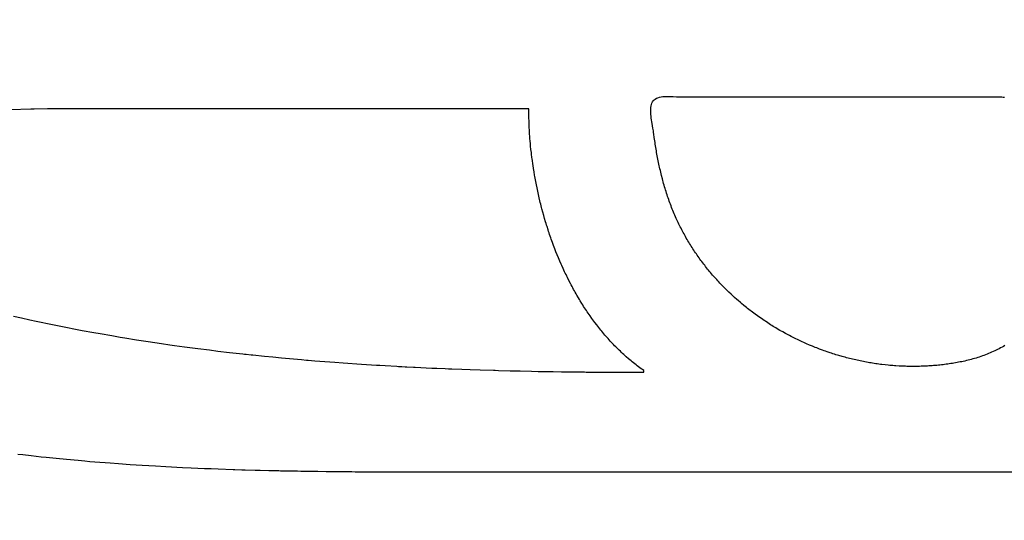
# Model space of a CAD drawing. Header units: inches. Extents: x 0 to 16, y 0 to 10.
# Tile 14 of 37: x 13.707 to 13.958, y 1.386 to 1.514. Entities that reach past the tile are written whole.
import ezdxf

# ---------------------------------------------------------------- set-up
doc = ezdxf.new("R2010")
doc.units = ezdxf.units.IN
doc.header["$LTSCALE"] = 0.935
doc.header["$MEASUREMENT"] = 0
doc.layers.get('0').update_dxf_attribs({"linetype": 'CONTINUOUS'})
doc.styles.get("Standard").update_dxf_attribs({"font": 'txt', "width": 0.8})
doc.dimstyles.new('DIMSTYLE_2', dxfattribs={"dimtxt": 0.15625, "dimasz": 0.1875, "dimexe": 0.125, "dimexo": 0.0625, "dimgap": 0.039062, "dimtad": 0, "dimtih": 1, "dimtoh": 1, "dimlfac": 15.384615, "dimzin": 4, "dimdsep": 46, "dimtxsty": 'Standard', "dimblk": '_FILLED', "dimblk1": '_FILLED', "dimblk2": '_FILLED', "dimcen": 0.09, "dimazin": 1, "dimtfac": 1, "dimtofl": 0, "dimtmove": 0, "dimatfit": 3, "dimldrblk": '_FILLED', "dimfxl": 1, "dimtolj": 1, "dimtzin": 4, "dimarcsym": 0})

# ---------------------------------------------------------------- blocks, each defined once
blk = doc.blocks.new('*D15')
at = {"color": 2, "linetype": 'Continuous', "transparency": 16777216}
for p, q in [((11.64229, 3.47656), (11.6699, 3.47656)), ((11.6699, 3.47656), (11.75016, 2.93135)), ((11.75016, 2.93135), (13.1578, 2.93135))]:
    blk.add_line(p, q, dxfattribs=at)
at = {"color": 2, "linetype": 'Continuous', "transparency": 16777216, "insert": (13.23592, 3.00948), "char_height": 0.15625, "width": 0.625, "attachment_point": 1, "line_spacing_factor": 0.9}
blk.add_mtext('34.12', dxfattribs=at)
blk = doc.blocks.new('_FILLED')
at = {"color": 0, "linetype": 'ByBlock'}
blk.add_solid([(0, 0), (-1, 0.1667), (-1, -0.1667)], dxfattribs=at)
blk = doc.blocks.new('*D17')
at = {"color": 2, "linetype": 'Continuous', "transparency": 16777216}
for p, q in [((11.43921, 3.50789), (11.73147, 3.50789)), ((11.73147, 3.50789), (11.77388, 3.17282)), ((11.77388, 3.17282), (13.1578, 3.17282))]:
    blk.add_line(p, q, dxfattribs=at)
at = {"color": 2, "linetype": 'Continuous', "transparency": 16777216, "insert": (13.23592, 3.25095), "char_height": 0.15625, "width": 0.625, "attachment_point": 1, "line_spacing_factor": 0.9}
blk.add_mtext('34.60', dxfattribs=at)
blk = doc.blocks.new('*D18')
at = {"color": 2, "linetype": 'Continuous', "transparency": 16777216}
for p, q in [((11.33237, 3.51328), (11.47623, 3.87407)), ((11.47623, 3.87407), (13.1578, 3.87407)), ((11.27103, 3.51328), (11.33237, 3.51328))]:
    blk.add_line(p, q, dxfattribs=at)
at = {"color": 2, "linetype": 'Continuous', "transparency": 16777216, "insert": (13.23592, 3.9522), "char_height": 0.15625, "width": 0.625, "attachment_point": 1, "line_spacing_factor": 0.9}
blk.add_mtext('34.69', dxfattribs=at)
blk = doc.blocks.new('*D19')
at = {"color": 2, "linetype": 'Continuous', "transparency": 16777216}
blk.add_line((11.85891, 3.50959), (13.1578, 3.50959), dxfattribs=at)
at = {"color": 2, "linetype": 'Continuous', "transparency": 16777216, "insert": (13.23592, 3.58772), "char_height": 0.15625, "width": 0.625, "attachment_point": 1, "line_spacing_factor": 0.9}
blk.add_mtext('34.63', dxfattribs=at)

msp = doc.modelspace()

# ---------------------------------------------------------------- linework, layer by layer
at = {"color": 2, "linetype": 'Continuous'}
for p, q in [((13.8696, 1.49422), (13.86995, 1.49436)), ((13.86995, 1.49436), (13.87034, 1.49448)), ((13.87034, 1.49448), (13.87074, 1.49457)), ((13.87074, 1.49457), (13.87117, 1.49463)), ((13.87117, 1.49463), (13.8716, 1.49467)), ((13.8716, 1.49467), (13.87205, 1.49469)), ((13.87205, 1.49469), (13.8725, 1.49469)), ((13.8725, 1.49469), (13.87295, 1.49469)), ((13.87295, 1.49469), (13.8734, 1.49467)), ((13.8734, 1.49467), (13.87384, 1.49465)), ((13.87384, 1.49465), (13.87469, 1.49459)), ((13.87469, 1.49459), (13.87508, 1.49457)), ((13.87508, 1.49457), (13.87545, 1.49455)), ((13.87545, 1.49455), (13.87579, 1.49455)), ((13.87579, 1.49455), (13.95726, 1.49455)), ((13.95726, 1.49455), (13.95762, 1.49455)), ((13.95762, 1.49455), (13.958, 1.49454)), ((13.958, 1.49454), (13.95837, 1.49454)), ((13.86812, 1.49143), (13.86814, 1.49185)), ((13.86814, 1.49185), (13.8682, 1.49225)), ((13.8682, 1.49225), (13.86828, 1.49262)), ((13.86828, 1.49262), (13.8684, 1.49297)), ((13.8684, 1.49297), (13.86854, 1.49328)), ((13.86854, 1.49328), (13.86873, 1.49355)), ((13.86873, 1.49355), (13.86898, 1.49381)), ((13.86898, 1.49381), (13.86927, 1.49403)), ((13.86927, 1.49403), (13.8696, 1.49422)), ((13.70996, 1.49141), (13.7048, 1.4913)), ((13.71039, 1.49141), (13.70996, 1.49141)), ((13.71082, 1.49142), (13.71039, 1.49141)), ((13.71424, 1.49148), (13.71082, 1.49142)), ((13.71466, 1.49148), (13.71424, 1.49148)), ((13.71509, 1.49149), (13.71466, 1.49148)), ((13.71552, 1.4915), (13.71509, 1.49149)), ((13.71807, 1.49152), (13.71552, 1.4915)), ((13.72019, 1.49153), (13.71807, 1.49152)), ((13.83699, 1.49153), (13.72019, 1.49153)), ((13.837, 1.49075), (13.83699, 1.49153)), ((13.837, 1.49036), (13.837, 1.49075)), ((13.83701, 1.48997), (13.837, 1.49036)), ((13.83702, 1.48919), (13.83701, 1.48997)), ((13.86811, 1.49099), (13.86812, 1.49143)), ((13.86812, 1.49054), (13.86811, 1.49099)), ((13.86815, 1.49008), (13.86812, 1.49054)), ((13.8682, 1.48962), (13.86815, 1.49008)), ((13.86825, 1.48916), (13.8682, 1.48962)), ((13.83705, 1.4884), (13.83702, 1.48919)), ((13.83706, 1.48801), (13.83705, 1.4884)), ((13.83708, 1.48761), (13.83706, 1.48801)), ((13.83711, 1.48682), (13.83708, 1.48761)), ((13.83716, 1.48602), (13.83711, 1.48682)), ((13.86832, 1.48869), (13.86825, 1.48916)), ((13.86839, 1.48824), (13.86832, 1.48869)), ((13.86846, 1.4878), (13.86839, 1.48824)), ((13.86867, 1.48659), (13.86846, 1.4878)), ((13.83718, 1.48562), (13.83716, 1.48602)), ((13.83721, 1.48522), (13.83718, 1.48562)), ((13.83726, 1.48441), (13.83721, 1.48522)), ((13.83729, 1.48401), (13.83726, 1.48441)), ((13.86872, 1.48624), (13.86867, 1.48659)), ((13.86877, 1.48593), (13.86872, 1.48624)), ((13.86883, 1.4855), (13.86877, 1.48593)), ((13.86888, 1.48507), (13.86883, 1.4855)), ((13.869, 1.48421), (13.86888, 1.48507)), ((13.83736, 1.4832), (13.83729, 1.48401)), ((13.8374, 1.4828), (13.83736, 1.4832)), ((13.83747, 1.48199), (13.8374, 1.4828)), ((13.83756, 1.48118), (13.83747, 1.48199)), ((13.86907, 1.48378), (13.869, 1.48421)), ((13.86919, 1.48293), (13.86907, 1.48378)), ((13.86926, 1.4825), (13.86919, 1.48293)), ((13.8694, 1.48165), (13.86926, 1.4825)), ((13.83765, 1.48036), (13.83756, 1.48118)), ((13.8377, 1.47995), (13.83765, 1.48036)), ((13.8378, 1.47914), (13.8377, 1.47995)), ((13.86954, 1.4808), (13.8694, 1.48165)), ((13.86961, 1.48038), (13.86954, 1.4808)), ((13.86977, 1.47953), (13.86961, 1.48038)), ((13.86984, 1.47911), (13.86977, 1.47953)), ((13.83785, 1.47873), (13.8378, 1.47914)), ((13.83791, 1.47832), (13.83785, 1.47873)), ((13.83802, 1.4775), (13.83791, 1.47832)), ((13.83808, 1.47709), (13.83802, 1.4775)), ((13.83821, 1.47627), (13.83808, 1.47709)), ((13.87001, 1.47827), (13.86984, 1.47911)), ((13.87009, 1.47785), (13.87001, 1.47827)), ((13.87018, 1.47743), (13.87009, 1.47785)), ((13.87027, 1.47701), (13.87018, 1.47743)), ((13.87036, 1.4766), (13.87027, 1.47701)), ((13.83827, 1.47585), (13.83821, 1.47627)), ((13.83834, 1.47544), (13.83827, 1.47585)), ((13.83848, 1.47462), (13.83834, 1.47544)), ((13.83855, 1.47421), (13.83848, 1.47462)), ((13.87045, 1.47618), (13.87036, 1.4766)), ((13.87055, 1.47576), (13.87045, 1.47618)), ((13.87075, 1.47493), (13.87055, 1.47576)), ((13.87085, 1.47452), (13.87075, 1.47493)), ((13.87106, 1.47369), (13.87085, 1.47452)), ((13.83862, 1.4738), (13.83855, 1.47421)), ((13.83878, 1.47297), (13.83862, 1.4738)), ((13.83886, 1.47256), (13.83878, 1.47297)), ((13.83894, 1.47215), (13.83886, 1.47256)), ((13.8391, 1.47132), (13.83894, 1.47215)), ((13.87117, 1.47327), (13.87106, 1.47369)), ((13.87128, 1.47286), (13.87117, 1.47327)), ((13.87139, 1.47245), (13.87128, 1.47286)), ((13.87151, 1.47204), (13.87139, 1.47245)), ((13.87163, 1.47163), (13.87151, 1.47204)), ((13.83919, 1.47091), (13.8391, 1.47132)), ((13.83937, 1.47008), (13.83919, 1.47091)), ((13.83946, 1.46967), (13.83937, 1.47008)), ((13.83965, 1.46884), (13.83946, 1.46967)), ((13.87175, 1.47122), (13.87163, 1.47163)), ((13.87188, 1.47081), (13.87175, 1.47122)), ((13.872, 1.4704), (13.87188, 1.47081)), ((13.87213, 1.46999), (13.872, 1.4704)), ((13.87227, 1.46958), (13.87213, 1.46999)), ((13.8724, 1.46918), (13.87227, 1.46958)), ((13.83984, 1.46802), (13.83965, 1.46884)), ((13.83994, 1.46761), (13.83984, 1.46802)), ((13.84004, 1.4672), (13.83994, 1.46761)), ((13.84025, 1.46637), (13.84004, 1.4672)), ((13.87254, 1.46877), (13.8724, 1.46918)), ((13.87268, 1.46837), (13.87254, 1.46877)), ((13.87282, 1.46796), (13.87268, 1.46837)), ((13.87297, 1.46756), (13.87282, 1.46796)), ((13.87312, 1.46715), (13.87297, 1.46756)), ((13.87327, 1.46675), (13.87312, 1.46715)), ((13.87343, 1.46635), (13.87327, 1.46675)), ((13.84036, 1.46596), (13.84025, 1.46637)), ((13.84058, 1.46514), (13.84036, 1.46596)), ((13.84081, 1.46432), (13.84058, 1.46514)), ((13.84104, 1.4635), (13.84081, 1.46432)), ((13.87359, 1.46594), (13.87343, 1.46635)), ((13.87375, 1.46554), (13.87359, 1.46594)), ((13.87392, 1.46514), (13.87375, 1.46554)), ((13.87409, 1.46474), (13.87392, 1.46514)), ((13.87426, 1.46434), (13.87409, 1.46474)), ((13.87444, 1.46394), (13.87426, 1.46434)), ((13.84128, 1.46269), (13.84104, 1.4635)), ((13.8414, 1.46228), (13.84128, 1.46269)), ((13.84153, 1.46187), (13.8414, 1.46228)), ((13.84166, 1.46146), (13.84153, 1.46187)), ((13.8746, 1.46357), (13.87444, 1.46394)), ((13.87477, 1.46321), (13.8746, 1.46357)), ((13.87494, 1.46284), (13.87477, 1.46321)), ((13.87511, 1.46247), (13.87494, 1.46284)), ((13.87529, 1.46211), (13.87511, 1.46247)), ((13.87547, 1.46175), (13.87529, 1.46211)), ((13.87565, 1.46139), (13.87547, 1.46175)), ((13.84191, 1.46065), (13.84166, 1.46146)), ((13.84205, 1.46025), (13.84191, 1.46065)), ((13.84218, 1.45984), (13.84205, 1.46025)), ((13.84232, 1.45944), (13.84218, 1.45984)), ((13.84259, 1.45863), (13.84232, 1.45944)), ((13.87583, 1.46103), (13.87565, 1.46139)), ((13.87602, 1.46067), (13.87583, 1.46103)), ((13.87621, 1.46031), (13.87602, 1.46067)), ((13.8764, 1.45996), (13.87621, 1.46031)), ((13.87659, 1.4596), (13.8764, 1.45996)), ((13.87698, 1.4589), (13.87659, 1.4596)), ((13.84273, 1.45823), (13.84259, 1.45863)), ((13.84288, 1.45783), (13.84273, 1.45823)), ((13.84302, 1.45743), (13.84288, 1.45783)), ((13.84332, 1.45663), (13.84302, 1.45743)), ((13.87718, 1.45855), (13.87698, 1.4589)), ((13.87738, 1.45821), (13.87718, 1.45855)), ((13.87758, 1.45786), (13.87738, 1.45821)), ((13.87779, 1.45751), (13.87758, 1.45786)), ((13.878, 1.45717), (13.87779, 1.45751)), ((13.87821, 1.45683), (13.878, 1.45717)), ((13.87842, 1.45649), (13.87821, 1.45683)), ((13.84362, 1.45583), (13.84332, 1.45663)), ((13.84393, 1.45504), (13.84362, 1.45583)), ((13.84425, 1.45425), (13.84393, 1.45504)), ((13.84457, 1.45346), (13.84425, 1.45425)), ((13.87864, 1.45615), (13.87842, 1.45649)), ((13.87885, 1.45582), (13.87864, 1.45615)), ((13.87907, 1.45548), (13.87885, 1.45582)), ((13.87929, 1.45515), (13.87907, 1.45548)), ((13.87952, 1.45481), (13.87929, 1.45515)), ((13.87974, 1.45448), (13.87952, 1.45481)), ((13.87997, 1.45415), (13.87974, 1.45448)), ((13.8802, 1.45383), (13.87997, 1.45415)), ((13.8449, 1.45267), (13.84457, 1.45346)), ((13.84524, 1.45189), (13.8449, 1.45267)), ((13.84541, 1.45151), (13.84524, 1.45189)), ((13.88043, 1.4535), (13.8802, 1.45383)), ((13.88066, 1.45318), (13.88043, 1.4535)), ((13.8809, 1.45285), (13.88066, 1.45318)), ((13.88114, 1.45253), (13.8809, 1.45285)), ((13.88138, 1.45221), (13.88114, 1.45253)), ((13.88162, 1.4519), (13.88138, 1.45221)), ((13.88186, 1.45158), (13.88162, 1.4519)), ((13.84576, 1.45073), (13.84541, 1.45151)), ((13.84594, 1.45035), (13.84576, 1.45073)), ((13.84612, 1.44996), (13.84594, 1.45035)), ((13.8463, 1.44958), (13.84612, 1.44996)), ((13.84649, 1.4492), (13.8463, 1.44958)), ((13.84667, 1.44882), (13.84649, 1.4492)), ((13.88211, 1.45127), (13.88186, 1.45158)), ((13.88236, 1.45095), (13.88211, 1.45127)), ((13.88261, 1.45064), (13.88236, 1.45095)), ((13.88286, 1.45033), (13.88261, 1.45064)), ((13.88311, 1.45002), (13.88286, 1.45033)), ((13.88337, 1.44972), (13.88311, 1.45002)), ((13.88363, 1.44941), (13.88337, 1.44972)), ((13.88389, 1.44911), (13.88363, 1.44941)), ((13.84686, 1.44844), (13.84667, 1.44882)), ((13.84724, 1.44768), (13.84686, 1.44844)), ((13.84762, 1.44693), (13.84724, 1.44768)), ((13.84782, 1.44656), (13.84762, 1.44693)), ((13.88441, 1.44851), (13.88389, 1.44911)), ((13.88468, 1.44821), (13.88441, 1.44851)), ((13.88495, 1.44792), (13.88468, 1.44821)), ((13.88521, 1.44762), (13.88495, 1.44792)), ((13.88549, 1.44733), (13.88521, 1.44762)), ((13.88576, 1.44704), (13.88549, 1.44733)), ((13.88631, 1.44646), (13.88576, 1.44704)), ((13.84802, 1.44618), (13.84782, 1.44656)), ((13.84822, 1.44581), (13.84802, 1.44618)), ((13.84842, 1.44544), (13.84822, 1.44581)), ((13.84863, 1.44507), (13.84842, 1.44544)), ((13.84883, 1.44471), (13.84863, 1.44507)), ((13.84904, 1.44434), (13.84883, 1.44471)), ((13.84925, 1.44398), (13.84904, 1.44434)), ((13.88659, 1.44617), (13.88631, 1.44646)), ((13.88715, 1.44561), (13.88659, 1.44617)), ((13.88743, 1.44533), (13.88715, 1.44561)), ((13.88772, 1.44505), (13.88743, 1.44533)), ((13.888, 1.44477), (13.88772, 1.44505)), ((13.88858, 1.44422), (13.888, 1.44477)), ((13.88887, 1.44395), (13.88858, 1.44422)), ((13.84967, 1.44325), (13.84925, 1.44398)), ((13.84989, 1.44289), (13.84967, 1.44325)), ((13.8501, 1.44253), (13.84989, 1.44289)), ((13.85054, 1.44182), (13.8501, 1.44253)), ((13.85077, 1.44147), (13.85054, 1.44182)), ((13.88946, 1.44341), (13.88887, 1.44395)), ((13.89006, 1.44288), (13.88946, 1.44341)), ((13.89036, 1.44262), (13.89006, 1.44288)), ((13.89096, 1.44209), (13.89036, 1.44262)), ((13.89127, 1.44184), (13.89096, 1.44209)), ((13.89188, 1.44133), (13.89127, 1.44184)), ((13.85099, 1.44111), (13.85077, 1.44147)), ((13.85145, 1.44041), (13.85099, 1.44111)), ((13.85168, 1.44007), (13.85145, 1.44041)), ((13.85191, 1.43972), (13.85168, 1.44007)), ((13.85214, 1.43937), (13.85191, 1.43972)), ((13.85238, 1.43903), (13.85214, 1.43937)), ((13.8925, 1.44082), (13.89188, 1.44133)), ((13.89281, 1.44058), (13.8925, 1.44082)), ((13.89313, 1.44033), (13.89281, 1.44058)), ((13.89344, 1.44008), (13.89313, 1.44033)), ((13.89376, 1.43984), (13.89344, 1.44008)), ((13.89408, 1.4396), (13.89376, 1.43984)), ((13.8944, 1.43936), (13.89408, 1.4396)), ((13.89472, 1.43912), (13.8944, 1.43936)), ((13.89536, 1.43866), (13.89472, 1.43912)), ((13.70555, 1.43861), (13.70763, 1.43814)), ((13.70763, 1.43814), (13.7097, 1.43768)), ((13.7097, 1.43768), (13.71137, 1.43732)), ((13.71137, 1.43732), (13.71179, 1.43724)), ((13.71179, 1.43724), (13.7122, 1.43715)), ((13.7122, 1.43715), (13.7147, 1.43663)), ((13.7147, 1.43663), (13.71679, 1.4362)), ((13.85262, 1.43869), (13.85238, 1.43903)), ((13.8531, 1.43801), (13.85262, 1.43869)), ((13.85334, 1.43768), (13.8531, 1.43801)), ((13.85359, 1.43734), (13.85334, 1.43768)), ((13.85383, 1.43701), (13.85359, 1.43734)), ((13.85433, 1.43635), (13.85383, 1.43701)), ((13.89569, 1.43842), (13.89536, 1.43866)), ((13.89634, 1.43797), (13.89569, 1.43842)), ((13.897, 1.43752), (13.89634, 1.43797)), ((13.89734, 1.43729), (13.897, 1.43752)), ((13.89801, 1.43686), (13.89734, 1.43729)), ((13.89834, 1.43664), (13.89801, 1.43686)), ((13.89868, 1.43643), (13.89834, 1.43664)), ((13.71679, 1.4362), (13.71888, 1.43579)), ((13.71888, 1.43579), (13.72139, 1.4353)), ((13.72139, 1.4353), (13.72307, 1.43498)), ((13.72307, 1.43498), (13.72601, 1.43444)), ((13.72601, 1.43444), (13.72769, 1.43414)), ((13.72769, 1.43414), (13.73063, 1.43363)), ((13.85459, 1.43603), (13.85433, 1.43635)), ((13.85484, 1.4357), (13.85459, 1.43603)), ((13.8551, 1.43538), (13.85484, 1.4357)), ((13.85536, 1.43506), (13.8551, 1.43538)), ((13.85562, 1.43474), (13.85536, 1.43506)), ((13.85588, 1.43442), (13.85562, 1.43474)), ((13.85615, 1.43411), (13.85588, 1.43442)), ((13.85641, 1.43379), (13.85615, 1.43411)), ((13.89902, 1.43621), (13.89868, 1.43643)), ((13.89936, 1.436), (13.89902, 1.43621)), ((13.90004, 1.43559), (13.89936, 1.436)), ((13.90038, 1.43538), (13.90004, 1.43559)), ((13.90107, 1.43498), (13.90038, 1.43538)), ((13.90177, 1.43458), (13.90107, 1.43498)), ((13.90247, 1.4342), (13.90177, 1.43458)), ((13.90317, 1.43382), (13.90247, 1.4342)), ((13.73063, 1.43363), (13.73273, 1.43328)), ((13.73273, 1.43328), (13.734, 1.43307)), ((13.734, 1.43307), (13.73695, 1.43259)), ((13.73695, 1.43259), (13.73991, 1.43213)), ((13.73991, 1.43213), (13.7416, 1.43188)), ((13.7416, 1.43188), (13.74329, 1.43163)), ((13.74329, 1.43163), (13.7454, 1.43132)), ((13.85668, 1.43348), (13.85641, 1.43379)), ((13.85695, 1.43317), (13.85668, 1.43348)), ((13.85722, 1.43287), (13.85695, 1.43317)), ((13.8575, 1.43256), (13.85722, 1.43287)), ((13.85777, 1.43226), (13.8575, 1.43256)), ((13.85805, 1.43196), (13.85777, 1.43226)), ((13.85833, 1.43166), (13.85805, 1.43196)), ((13.85861, 1.43136), (13.85833, 1.43166)), ((13.90353, 1.43363), (13.90317, 1.43382)), ((13.90388, 1.43345), (13.90353, 1.43363)), ((13.9046, 1.43308), (13.90388, 1.43345)), ((13.90495, 1.43291), (13.9046, 1.43308)), ((13.90567, 1.43256), (13.90495, 1.43291)), ((13.90603, 1.43238), (13.90567, 1.43256)), ((13.9064, 1.43221), (13.90603, 1.43238)), ((13.90676, 1.43205), (13.9064, 1.43221)), ((13.90712, 1.43188), (13.90676, 1.43205)), ((13.90749, 1.43172), (13.90712, 1.43188)), ((13.90786, 1.43155), (13.90749, 1.43172)), ((13.90859, 1.43124), (13.90786, 1.43155)), ((13.7454, 1.43132), (13.74667, 1.43115)), ((13.74667, 1.43115), (13.74922, 1.4308)), ((13.74922, 1.4308), (13.75261, 1.43035)), ((13.75261, 1.43035), (13.75558, 1.42997)), ((13.75558, 1.42997), (13.75771, 1.42971)), ((13.75771, 1.42971), (13.76068, 1.42936)), ((13.76068, 1.42936), (13.76408, 1.42898)), ((13.8589, 1.43107), (13.85861, 1.43136)), ((13.85918, 1.43078), (13.8589, 1.43107)), ((13.85947, 1.43049), (13.85918, 1.43078)), ((13.85976, 1.4302), (13.85947, 1.43049)), ((13.86005, 1.42991), (13.85976, 1.4302)), ((13.86035, 1.42963), (13.86005, 1.42991)), ((13.86064, 1.42935), (13.86035, 1.42963)), ((13.86094, 1.42907), (13.86064, 1.42935)), ((13.86124, 1.4288), (13.86094, 1.42907)), ((13.90933, 1.43093), (13.90859, 1.43124)), ((13.9097, 1.43078), (13.90933, 1.43093)), ((13.91007, 1.43063), (13.9097, 1.43078)), ((13.91044, 1.43048), (13.91007, 1.43063)), ((13.91119, 1.43019), (13.91044, 1.43048)), ((13.91194, 1.42991), (13.91119, 1.43019)), ((13.91232, 1.42978), (13.91194, 1.42991)), ((13.91269, 1.42964), (13.91232, 1.42978)), ((13.91307, 1.42951), (13.91269, 1.42964)), ((13.91383, 1.42925), (13.91307, 1.42951)), ((13.91421, 1.42913), (13.91383, 1.42925)), ((13.91459, 1.42901), (13.91421, 1.42913)), ((13.95428, 1.42907), (13.95389, 1.42891)), ((13.95467, 1.42923), (13.95428, 1.42907)), ((13.95506, 1.4294), (13.95467, 1.42923)), ((13.95544, 1.42957), (13.95506, 1.4294)), ((13.95583, 1.42975), (13.95544, 1.42957)), ((13.95621, 1.42993), (13.95583, 1.42975)), ((13.95659, 1.43011), (13.95621, 1.42993)), ((13.95697, 1.4303), (13.95659, 1.43011)), ((13.95734, 1.43049), (13.95697, 1.4303)), ((13.95772, 1.43068), (13.95734, 1.43049)), ((13.95809, 1.43088), (13.95772, 1.43068)), ((13.95846, 1.43109), (13.95809, 1.43088)), ((13.76408, 1.42898), (13.76451, 1.42894)), ((13.76451, 1.42894), (13.76493, 1.42889)), ((13.76493, 1.42889), (13.76621, 1.42875)), ((13.76621, 1.42875), (13.76664, 1.42871)), ((13.76664, 1.42871), (13.76962, 1.4284)), ((13.76962, 1.4284), (13.77175, 1.42819)), ((13.77175, 1.42819), (13.77388, 1.42798)), ((13.77388, 1.42798), (13.77899, 1.42752)), ((13.77899, 1.42752), (13.78027, 1.42741)), ((13.78027, 1.42741), (13.7807, 1.42738)), ((13.7807, 1.42738), (13.78241, 1.42723)), ((13.78241, 1.42723), (13.78497, 1.42703)), ((13.78497, 1.42703), (13.78752, 1.42683)), ((13.78752, 1.42683), (13.78966, 1.42668)), ((13.78966, 1.42668), (13.79435, 1.42635)), ((13.86154, 1.42852), (13.86124, 1.4288)), ((13.86185, 1.42825), (13.86154, 1.42852)), ((13.86246, 1.42772), (13.86185, 1.42825)), ((13.86308, 1.42719), (13.86246, 1.42772)), ((13.86339, 1.42693), (13.86308, 1.42719)), ((13.86371, 1.42668), (13.86339, 1.42693)), ((13.86403, 1.42642), (13.86371, 1.42668)), ((13.91497, 1.42889), (13.91459, 1.42901)), ((13.91535, 1.42877), (13.91497, 1.42889)), ((13.91574, 1.42865), (13.91535, 1.42877)), ((13.91612, 1.42854), (13.91574, 1.42865)), ((13.91689, 1.42831), (13.91612, 1.42854)), ((13.91728, 1.42821), (13.91689, 1.42831)), ((13.91766, 1.4281), (13.91728, 1.42821)), ((13.91805, 1.428), (13.91766, 1.4281)), ((13.91844, 1.4279), (13.91805, 1.428)), ((13.91882, 1.4278), (13.91844, 1.4279)), ((13.91921, 1.4277), (13.91882, 1.4278)), ((13.9196, 1.42761), (13.91921, 1.4277)), ((13.91999, 1.42752), (13.9196, 1.42761)), ((13.92038, 1.42743), (13.91999, 1.42752)), ((13.92077, 1.42734), (13.92038, 1.42743)), ((13.92116, 1.42725), (13.92077, 1.42734)), ((13.92155, 1.42717), (13.92116, 1.42725)), ((13.92194, 1.42709), (13.92155, 1.42717)), ((13.92234, 1.42701), (13.92194, 1.42709)), ((13.92273, 1.42694), (13.92234, 1.42701)), ((13.92312, 1.42686), (13.92273, 1.42694)), ((13.92352, 1.42679), (13.92312, 1.42686)), ((13.92391, 1.42672), (13.92352, 1.42679)), ((13.92431, 1.42666), (13.92391, 1.42672)), ((13.9247, 1.42659), (13.92431, 1.42666)), ((13.92549, 1.42647), (13.9247, 1.42659)), ((13.94504, 1.42656), (13.94464, 1.4265)), ((13.94544, 1.42663), (13.94504, 1.42656)), ((13.94583, 1.42669), (13.94544, 1.42663)), ((13.94623, 1.42676), (13.94583, 1.42669)), ((13.94663, 1.42684), (13.94623, 1.42676)), ((13.94702, 1.42691), (13.94663, 1.42684)), ((13.94742, 1.42699), (13.94702, 1.42691)), ((13.94781, 1.42707), (13.94742, 1.42699)), ((13.94821, 1.42716), (13.94781, 1.42707)), ((13.94862, 1.42725), (13.94821, 1.42716)), ((13.94904, 1.42735), (13.94862, 1.42725)), ((13.94946, 1.42745), (13.94904, 1.42735)), ((13.94987, 1.42756), (13.94946, 1.42745)), ((13.95028, 1.42768), (13.94987, 1.42756)), ((13.95069, 1.42779), (13.95028, 1.42768)), ((13.95109, 1.42792), (13.95069, 1.42779)), ((13.9515, 1.42805), (13.95109, 1.42792)), ((13.9519, 1.42818), (13.9515, 1.42805)), ((13.9523, 1.42832), (13.9519, 1.42818)), ((13.9527, 1.42846), (13.9523, 1.42832)), ((13.9531, 1.4286), (13.9527, 1.42846)), ((13.95349, 1.42876), (13.9531, 1.4286)), ((13.95389, 1.42891), (13.95349, 1.42876)), ((13.79435, 1.42635), (13.79819, 1.42611)), ((13.79819, 1.42611), (13.79862, 1.42608)), ((13.79862, 1.42608), (13.79904, 1.42606)), ((13.79904, 1.42606), (13.80032, 1.42598)), ((13.80032, 1.42598), (13.80331, 1.42581)), ((13.80331, 1.42581), (13.80373, 1.42579)), ((13.80373, 1.42579), (13.80459, 1.42574)), ((13.80459, 1.42574), (13.80544, 1.4257)), ((13.80544, 1.4257), (13.80586, 1.42568)), ((13.80586, 1.42568), (13.80757, 1.42559)), ((13.80757, 1.42559), (13.808, 1.42557)), ((13.808, 1.42557), (13.81225, 1.42537)), ((13.81225, 1.42537), (13.81353, 1.42531)), ((13.81353, 1.42531), (13.81566, 1.42522)), ((13.81566, 1.42522), (13.81651, 1.42519)), ((13.81651, 1.42519), (13.81694, 1.42517)), ((13.81694, 1.42517), (13.81736, 1.42515)), ((13.81736, 1.42515), (13.81991, 1.42506)), ((13.81991, 1.42506), (13.82204, 1.42498)), ((13.82204, 1.42498), (13.82459, 1.4249)), ((13.82459, 1.4249), (13.82798, 1.42479)), ((13.82798, 1.42479), (13.82841, 1.42478)), ((13.82841, 1.42478), (13.82926, 1.42476)), ((13.82926, 1.42476), (13.83222, 1.42468)), ((13.83222, 1.42468), (13.83477, 1.42462)), ((13.83477, 1.42462), (13.83773, 1.42456)), ((13.83773, 1.42456), (13.83942, 1.42452)), ((13.83942, 1.42452), (13.83984, 1.42451)), ((13.83984, 1.42451), (13.84322, 1.42446)), ((13.84322, 1.42446), (13.84533, 1.42443)), ((13.84533, 1.42443), (13.84744, 1.4244)), ((13.84744, 1.4244), (13.84912, 1.42438)), ((13.84912, 1.42438), (13.85123, 1.42436)), ((13.85123, 1.42436), (13.85165, 1.42435)), ((13.85165, 1.42435), (13.85291, 1.42434)), ((13.85291, 1.42434), (13.85501, 1.42432)), ((13.85501, 1.42432), (13.85585, 1.42432)), ((13.85585, 1.42432), (13.86004, 1.4243)), ((13.86004, 1.4243), (13.86171, 1.42429)), ((13.86171, 1.42429), (13.86213, 1.42429)), ((13.86213, 1.42429), (13.86297, 1.42429)), ((13.86297, 1.42429), (13.86338, 1.42429)), ((13.86338, 1.42429), (13.86422, 1.42429)), ((13.86435, 1.42617), (13.86403, 1.42642)), ((13.86422, 1.42429), (13.86505, 1.42429)), ((13.86467, 1.42592), (13.86435, 1.42617)), ((13.86499, 1.42568), (13.86467, 1.42592)), ((13.86532, 1.42543), (13.86499, 1.42568)), ((13.86505, 1.42429), (13.86547, 1.42429)), ((13.86564, 1.42519), (13.86532, 1.42543)), ((13.86547, 1.42429), (13.86631, 1.42429)), ((13.86597, 1.42495), (13.86564, 1.42519)), ((13.86631, 1.42472), (13.86597, 1.42495)), ((13.86631, 1.42429), (13.86631, 1.42472)), ((13.92589, 1.42641), (13.92549, 1.42647)), ((13.92628, 1.42636), (13.92589, 1.42641)), ((13.92668, 1.42631), (13.92628, 1.42636)), ((13.92708, 1.42626), (13.92668, 1.42631)), ((13.92787, 1.42616), (13.92708, 1.42626)), ((13.92867, 1.42608), (13.92787, 1.42616)), ((13.92906, 1.42604), (13.92867, 1.42608)), ((13.92946, 1.42601), (13.92906, 1.42604)), ((13.92986, 1.42598), (13.92946, 1.42601)), ((13.93026, 1.42594), (13.92986, 1.42598)), ((13.93066, 1.42592), (13.93026, 1.42594)), ((13.93146, 1.42587), (13.93066, 1.42592)), ((13.93186, 1.42585), (13.93146, 1.42587)), ((13.93226, 1.42583), (13.93186, 1.42585)), ((13.93266, 1.42581), (13.93226, 1.42583)), ((13.93306, 1.4258), (13.93266, 1.42581)), ((13.93346, 1.42579), (13.93306, 1.4258)), ((13.93386, 1.42578), (13.93346, 1.42579)), ((13.93426, 1.42577), (13.93386, 1.42578)), ((13.93466, 1.42577), (13.93426, 1.42577)), ((13.93506, 1.42577), (13.93466, 1.42577)), ((13.93546, 1.42577), (13.93506, 1.42577)), ((13.93586, 1.42577), (13.93546, 1.42577)), ((13.93626, 1.42578), (13.93586, 1.42577)), ((13.93666, 1.42579), (13.93626, 1.42578)), ((13.93706, 1.4258), (13.93666, 1.42579)), ((13.93746, 1.42581), (13.93706, 1.4258)), ((13.93786, 1.42583), (13.93746, 1.42581)), ((13.93826, 1.42585), (13.93786, 1.42583)), ((13.93866, 1.42587), (13.93826, 1.42585)), ((13.93906, 1.42589), (13.93866, 1.42587)), ((13.93946, 1.42592), (13.93906, 1.42589)), ((13.93986, 1.42595), (13.93946, 1.42592)), ((13.94026, 1.42598), (13.93986, 1.42595)), ((13.94066, 1.42601), (13.94026, 1.42598)), ((13.94106, 1.42605), (13.94066, 1.42601)), ((13.94146, 1.42609), (13.94106, 1.42605)), ((13.94186, 1.42613), (13.94146, 1.42609)), ((13.94225, 1.42618), (13.94186, 1.42613)), ((13.94265, 1.42622), (13.94225, 1.42618)), ((13.94305, 1.42627), (13.94265, 1.42622)), ((13.94345, 1.42632), (13.94305, 1.42627)), ((13.94385, 1.42638), (13.94345, 1.42632)), ((13.94424, 1.42644), (13.94385, 1.42638)), ((13.94464, 1.4265), (13.94424, 1.42644)), ((13.70666, 1.40342), (13.70794, 1.40326)), ((13.70794, 1.40326), (13.71007, 1.40302)), ((13.71007, 1.40302), (13.71135, 1.40287)), ((13.71135, 1.40287), (13.71263, 1.40273)), ((13.71263, 1.40273), (13.71391, 1.4026)), ((13.71391, 1.4026), (13.71648, 1.40234)), ((13.71648, 1.40234), (13.71905, 1.40208)), ((13.71905, 1.40208), (13.72204, 1.40181)), ((13.72204, 1.40181), (13.72376, 1.40166)), ((13.72376, 1.40166), (13.72504, 1.40155)), ((13.72504, 1.40155), (13.72633, 1.40144)), ((13.72633, 1.40144), (13.73019, 1.40113)), ((13.73019, 1.40113), (13.73234, 1.40098)), ((13.73234, 1.40098), (13.73535, 1.40077)), ((13.73535, 1.40077), (13.73836, 1.40057)), ((13.73836, 1.40057), (13.74008, 1.40047)), ((13.74008, 1.40047), (13.7418, 1.40037)), ((13.7418, 1.40037), (13.74438, 1.40022)), ((13.74438, 1.40022), (13.74869, 1.4)), ((13.74869, 1.4), (13.75084, 1.3999)), ((13.75084, 1.3999), (13.75257, 1.39983)), ((13.75257, 1.39983), (13.75429, 1.39976)), ((13.75429, 1.39976), (13.75601, 1.39969)), ((13.75601, 1.39969), (13.75774, 1.39962)), ((13.75774, 1.39962), (13.76162, 1.39949)), ((13.76162, 1.39949), (13.76205, 1.39947)), ((13.76205, 1.39947), (13.76378, 1.39942)), ((13.76378, 1.39942), (13.76421, 1.39941)), ((13.76421, 1.39941), (13.76464, 1.3994)), ((13.76464, 1.3994), (13.76723, 1.39932)), ((13.76723, 1.39932), (13.76852, 1.39929)), ((13.76852, 1.39929), (13.77068, 1.39924)), ((13.77068, 1.39924), (13.77111, 1.39923)), ((13.77111, 1.39923), (13.77154, 1.39922)), ((13.77154, 1.39922), (13.77327, 1.39918)), ((13.77327, 1.39918), (13.7737, 1.39917)), ((13.7737, 1.39917), (13.77413, 1.39916)), ((13.77413, 1.39916), (13.77802, 1.39909)), ((13.77802, 1.39909), (13.77888, 1.39908)), ((13.77888, 1.39908), (13.77931, 1.39907)), ((13.77931, 1.39907), (13.77974, 1.39906)), ((13.77974, 1.39906), (13.78018, 1.39905)), ((13.78018, 1.39905), (13.78104, 1.39904)), ((13.78104, 1.39904), (13.7832, 1.39901)), ((13.7832, 1.39901), (13.78535, 1.39898)), ((13.78535, 1.39898), (13.78579, 1.39898)), ((13.78579, 1.39898), (13.78622, 1.39897)), ((13.78622, 1.39897), (13.78665, 1.39897)), ((13.78665, 1.39897), (13.78708, 1.39896)), ((13.78708, 1.39896), (13.78837, 1.39895)), ((13.78837, 1.39895), (13.78881, 1.39895)), ((13.78881, 1.39895), (13.78967, 1.39894)), ((13.78967, 1.39894), (13.7901, 1.39894)), ((13.7901, 1.39894), (13.79053, 1.39893)), ((13.79053, 1.39893), (13.79182, 1.39892)), ((13.79182, 1.39892), (13.79269, 1.39891)), ((13.79269, 1.39891), (13.79312, 1.39891)), ((13.79312, 1.39891), (13.79484, 1.3989)), ((13.79484, 1.3989), (13.79527, 1.3989)), ((13.79527, 1.3989), (13.79571, 1.39889)), ((13.79571, 1.39889), (13.79614, 1.39889)), ((13.79614, 1.39889), (13.79657, 1.39889)), ((13.79657, 1.39889), (13.79743, 1.39889)), ((13.79743, 1.39889), (13.79786, 1.39888)), ((13.79786, 1.39888), (13.80002, 1.39887)), ((13.80002, 1.39887), (13.80088, 1.39887)), ((13.80088, 1.39887), (13.80131, 1.39887)), ((13.80131, 1.39887), (13.80303, 1.39886)), ((13.80303, 1.39886), (13.80475, 1.39886)), ((13.80475, 1.39886), (13.80562, 1.39886)), ((13.80562, 1.39886), (13.80691, 1.39885)), ((13.80691, 1.39885), (13.80777, 1.39885)), ((13.80777, 1.39885), (13.8082, 1.39885)), ((13.8082, 1.39885), (13.81035, 1.39885)), ((13.81035, 1.39885), (13.82109, 1.39885)), ((13.82109, 1.39885), (13.82281, 1.39885)), ((13.82281, 1.39885), (13.82496, 1.39885)), ((13.82496, 1.39885), (13.82753, 1.39885)), ((13.82753, 1.39885), (14.54004, 1.39885))]:
    msp.add_line(p, q, dxfattribs=at)

# ---------------------------------------------------------------- dimensions: what is measured, and where the dimension line sits
for feature_location, offset, origin, picture, middle in [((11.27103, 3.51328), (1.88676, 0.36079), (11.27261, 1.25872), '*D18', (13.54842, 3.87407)), ((11.85891, 3.50959), (1.29889, 0), (11.79641, 1.25872), '*D19', (13.55233, 3.50959)), ((11.43921, 3.50789), (1.71859, -0.33507), (11.37671, 1.25872), '*D17', (13.54842, 3.17282)), ((11.64229, 3.47656), (1.51551, -0.54521), (12.9981, 1.25872), '*D15', (13.54842, 2.93135))]:
    dim = msp.add_ordinate_dim(feature_location=feature_location, offset=offset, dtype=0, origin=origin, dimstyle='DIMSTYLE_2', dxfattribs=at)
    dim.commit()
    dim.dimension.update_dxf_attribs({"geometry": picture, "text_midpoint": middle})

doc.saveas('drawing.dxf')
